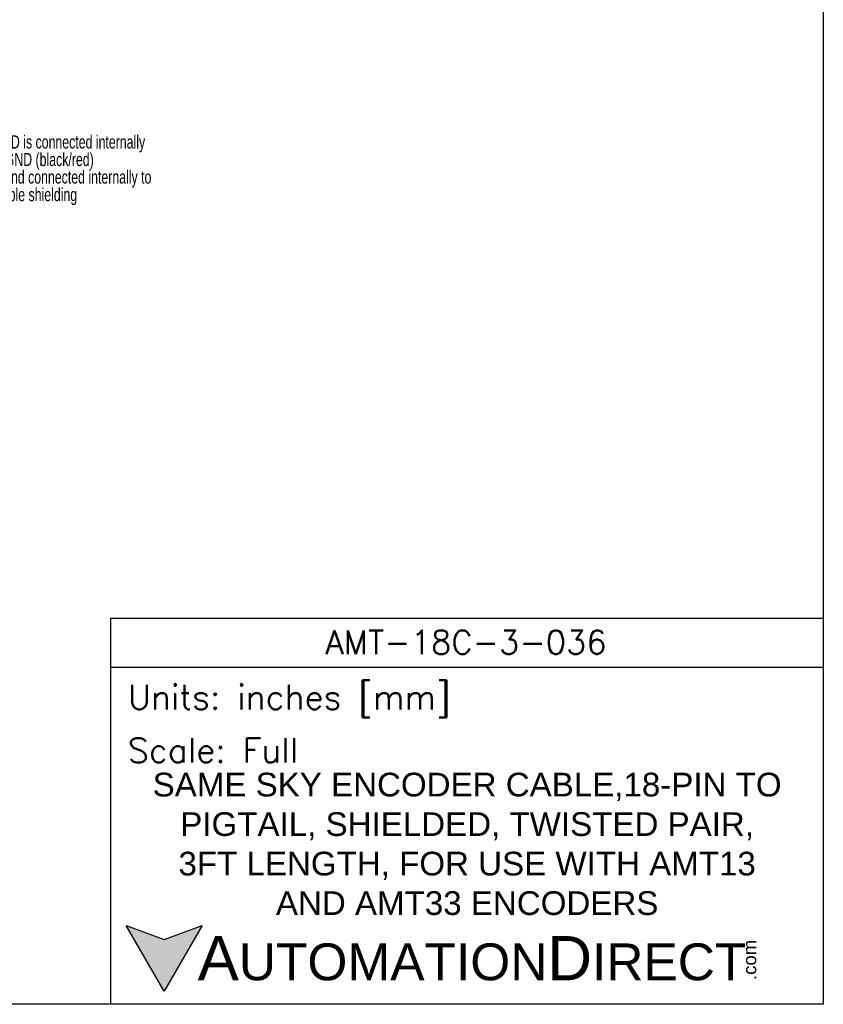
# Model space of a CAD drawing. Extents: x 897.4 to 914.4, y -8.5 to 2.5.
# Tile 4 of 5: x 909.3 to 914.4, y -8.5 to -2.3. Entities that reach past the tile are written whole.
import ezdxf

# ---------------------------------------------------------------- set-up
doc = ezdxf.new("R2010")
doc.units = 0
doc.header["$LTSCALE"] = 4
doc.header["$MEASUREMENT"] = 0
doc.layers.get('DEFPOINTS').update_dxf_attribs({"linetype": 'CONTINUOUS'})
for name, color, linetype in [('FORMAT', 179, 'CONTINUOUS'), ('SLD-0', 179, 'CONTINUOUS'), ('TEXT', 140, 'CONTINUOUS')]:
    doc.layers.add(name, color=color, linetype=linetype)
doc.styles.add('\\M+2ABAC\\M+2A6A11', font='txt')
doc.styles.add('ROMANS', font='romans.shx')
doc.styles.add('SLDTEXTSTYLE0', font='TXT', dxfattribs={"width": 0.7})
doc.styles.get("Standard").update_dxf_attribs({"font": 'romans.shx'})

# ---------------------------------------------------------------- blocks, each defined once
blk = doc.blocks.new('SW_NOTE_0')
at = {"layer": 'SLD-0', "color": 0, "char_height": 0.083333, "attachment_point": 1, "style": 'SLDTEXTSTYLE0'}
for s, insert in [('NOTES   1: case_GND is connected internally', (0, 0.1074)), ('to GND (black/red)', (0.6198, -0.0037)), ('2: ground connected internally to', (0.5031, -0.1148)), ('cable shielding', (0.6489, -0.2259))]:
    blk.add_mtext(s, dxfattribs=dict(at, insert=insert))

msp = doc.modelspace()

# ---------------------------------------------------------------- hatches: boundary and pattern name
at = {"layer": 'TEXT'}
msp.add_hatch(color=256, dxfattribs=at).paths.add_polyline_path([(910.4761, -8.0354), (910.236, -8.1228), (909.9959, -8.0354), (910.236, -8.4513)])

# ---------------------------------------------------------------- linework, layer by layer
at = {"layer": 'DEFPOINTS'}
msp.add_lwpolyline([(914.4093, -8.5339), (897.4093, -8.5339), (897.4093, 2.4661), (914.4093, 2.4661)], close=True, dxfattribs=at)
at = {"layer": 'TEXT'}
msp.add_line((909.8996, -6.3997), (914.4093, -6.3997), dxfattribs=at)
for points in [[(909.8996, -8.5339), (909.8996, -6.0889), (914.4093, -6.0889), (914.4093, -8.5339)], [(910.4761, -8.0354), (910.236, -8.4513), (909.9959, -8.0354), (910.236, -8.1228)]]:
    msp.add_lwpolyline(points, close=True, dxfattribs=at)

# ---------------------------------------------------------------- block references
at = {"layer": 'FORMAT'}
msp.add_blockref('SW_NOTE_0', (908.5204, -3.1412), dxfattribs=at)

# ---------------------------------------------------------------- texts
at = {"layer": 'TEXT'}
for s, insert, char_height, width, attachment_point, style in [('AMT-18C-3-036', (912.1474, -6.2422), 0.15, 3.026168, 5, 'ROMANS'), (' Units: inches [mm]', (909.8996, -6.6158), 0.15543, 4.509768, 4, 'ROMANS'), (' Scale: Full', (909.8996, -6.9267), 0.15543, 4.509768, 4, 'ROMANS'), ('{\\fArial|b0|i0|c0|p34;     \\H1.2x;A\\H0.8333x;UTOMATION\\H1.2x;D\\H0.8333x;IRECT}', (909.9959, -8.2434), 0.233146, 3.949409, 4, '\\M+2ABAC\\M+2A6A11')]:
    msp.add_mtext(s, dxfattribs=dict(at, insert=insert, char_height=char_height, width=width, attachment_point=attachment_point, style=style))
at = {"layer": 'TEXT', "insert": (912.1544, -7.5193), "char_height": 0.15, "width": 4.033441, "attachment_point": 5}
msp.add_mtext('{\\fArial|b0|i0|c0|p34;SAME SKY ENCODER CABLE,18-PIN TO PIGTAIL, SHIELDED, TWISTED PAIR, 3FT LENGTH, FOR USE WITH AMT13 AND AMT33 ENCODERS}', dxfattribs=at)
at = {"layer": 'TEXT', "insert": (913.9007, -8.38), "char_height": 0.083932, "width": 0.24872, "attachment_point": 1, "rotation": 90, "style": '\\M+2ABAC\\M+2A6A11'}
msp.add_mtext('{\\fArial|b0|i0|c0|p34;.com}', dxfattribs=at)

doc.saveas('drawing.dxf')
